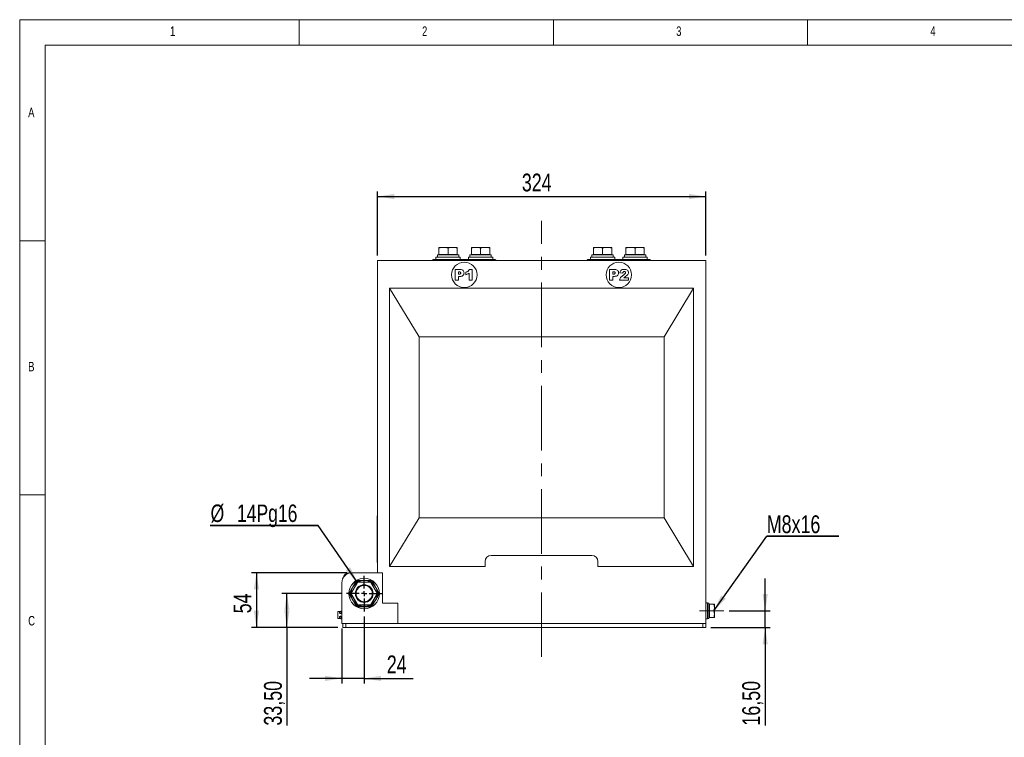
# Model space of a CAD drawing. Header units: millimetres. Extents: x 5 to 531, y 5 to 292.
# Tile 2 of 8: x 5 to 199, y 151 to 292. Entities that reach past the tile are written whole.
import ezdxf

# ---------------------------------------------------------------- set-up
doc = ezdxf.new("R2010")
doc.units = ezdxf.units.MM
doc.linetypes.add('CENTERX2', pattern=[20.32, 12.7, -2.54, 2.54, -2.54])
doc.layers.add('HLADINA0', color=7, linetype='Continuous')
doc.styles.add('SLDTEXTSTYLE0', font='TXT', dxfattribs={"width": 0.75})
doc.dimstyles.new('SLDDIMSTYLE0', dxfattribs={"dimtxt": 3.5, "dimasz": 3.302, "dimexe": 0, "dimexo": 0.0625, "dimgap": 0.875, "dimtad": 1, "dimlfac": 5, "dimrnd": 1e-09, "dimzin": 12, "dimdsep": 46, "dimtxsty": 'SLDTEXTSTYLE0', "dimsah": 1, "dimcen": 0.09, "dimadec": 0, "dimazin": 3, "dimtfac": 1, "dimtofl": 0, "dimtmove": 0, "dimatfit": 3, "dimfxl": 1, "dimfrac": 2, "dimtolj": 1, "dimtzin": 12, "dimarcsym": 0})
doc.dimstyles.new('SLDDIMSTYLE1', dxfattribs={"dimtxt": 3.5, "dimasz": 3.302, "dimexe": 0, "dimexo": 0.0625, "dimgap": 0.875, "dimtad": 1, "dimlfac": 5, "dimrnd": 1e-09, "dimzin": 12, "dimdsep": 46, "dimtxsty": 'SLDTEXTSTYLE0', "dimsah": 1, "dimcen": 0.09, "dimadec": 0, "dimazin": 3, "dimtfac": 1, "dimtmove": 0, "dimatfit": 0, "dimfxl": 1, "dimfrac": 2, "dimtolj": 1, "dimtzin": 12, "dimarcsym": 0})
doc.dimstyles.new('SLDDIMSTYLE2', dxfattribs={"dimtxt": 0.18, "dimasz": 3.302, "dimexe": 0, "dimexo": 0.0625, "dimgap": 0, "dimtad": 0, "dimtih": 1, "dimtoh": 1, "dimdec": 0, "dimrnd": 1e-09, "dimzin": 0, "dimdsep": 46, "dimtxsty": 'Standard', "dimsah": 1, "dimcen": 0.09, "dimadec": 0, "dimazin": 0, "dimtfac": 3.302, "dimtdec": 0, "dimtofl": 0, "dimtmove": 0, "dimatfit": 3, "dimfxl": 1, "dimfrac": 2, "dimtolj": 1, "dimtzin": 0, "dimarcsym": 0})

# ---------------------------------------------------------------- blocks, each defined once
blk = doc.blocks.new('_D')
at = {"layer": 'HLADINA0'}
for p, q in [((75.38, 245.59), (75.38, 258.21)), ((139.98, 245.59), (139.98, 258.21)), ((75.38, 257.21), (139.98, 257.21))]:
    blk.add_line(p, q, dxfattribs=at)
for points in [[(75.38, 257.21), (78.68, 256.7), (78.68, 257.72)], [(139.98, 257.21), (136.68, 257.72), (136.68, 256.7)]]:
    blk.add_solid(points, dxfattribs=at)
at = {"layer": 'HLADINA0', "insert": (103.8, 261.72), "char_height": 3.5, "attachment_point": 1, "style": 'SLDTEXTSTYLE0'}
blk.add_mtext('324', dxfattribs=at)
blk = doc.blocks.new('_D_1')
at = {"layer": 'HLADINA0'}
for p, q in [((151.68, 175.69), (151.68, 182.04)), ((144.56, 175.69), (152.68, 175.69)), ((151.68, 172.39), (151.68, 175.69)), ((140.98, 172.39), (152.68, 172.39)), ((151.68, 172.39), (151.68, 153.11))]:
    blk.add_line(p, q, dxfattribs=at)
for points in [[(151.68, 175.69), (152.19, 178.99), (151.17, 178.99)], [(151.68, 172.39), (151.17, 169.09), (152.19, 169.09)]]:
    blk.add_solid(points, dxfattribs=at)
at = {"layer": 'HLADINA0', "insert": (147.17, 153.11), "char_height": 3.5, "attachment_point": 1, "rotation": 90, "style": 'SLDTEXTSTYLE0'}
blk.add_mtext('16,50', dxfattribs=at)
blk = doc.blocks.new('_D_2')
at = {"layer": 'HLADINA0'}
for p, q in [((72.78, 174.59), (72.78, 161.39)), ((68.38, 172.19), (68.38, 161.39)), ((68.38, 162.39), (62.03, 162.39)), ((72.78, 162.39), (68.38, 162.39)), ((72.78, 162.39), (82.41, 162.39))]:
    blk.add_line(p, q, dxfattribs=at)
for points in [[(68.38, 162.39), (65.08, 162.9), (65.08, 161.88)], [(72.78, 162.39), (76.08, 161.88), (76.08, 162.9)]]:
    blk.add_solid(points, dxfattribs=at)
at = {"layer": 'HLADINA0', "insert": (77.23, 166.9), "char_height": 3.5, "attachment_point": 1, "style": 'SLDTEXTSTYLE0'}
blk.add_mtext('24', dxfattribs=at)
blk = doc.blocks.new('_D_3')
at = {"layer": 'HLADINA0'}
for p, q in [((68.28, 179.09), (56.58, 179.09)), ((57.58, 172.39), (57.58, 179.09)), ((67.58, 172.39), (56.58, 172.39)), ((57.58, 172.39), (57.58, 153.11))]:
    blk.add_line(p, q, dxfattribs=at)
for points in [[(57.58, 179.09), (57.07, 175.79), (58.09, 175.79)], [(57.58, 172.39), (58.09, 175.69), (57.07, 175.69)]]:
    blk.add_solid(points, dxfattribs=at)
at = {"layer": 'HLADINA0', "insert": (53.07, 153.11), "char_height": 3.5, "attachment_point": 1, "rotation": 90, "style": 'SLDTEXTSTYLE0'}
blk.add_mtext('33,50', dxfattribs=at)
blk = doc.blocks.new('_D_4')
at = {"layer": 'HLADINA0'}
for p, q in [((69.38, 183.19), (50.58, 183.19)), ((51.58, 183.19), (51.58, 172.39)), ((67.58, 172.39), (50.58, 172.39))]:
    blk.add_line(p, q, dxfattribs=at)
for points in [[(51.58, 183.19), (51.07, 179.89), (52.09, 179.89)], [(51.58, 172.39), (52.09, 175.69), (51.07, 175.69)]]:
    blk.add_solid(points, dxfattribs=at)
at = {"layer": 'HLADINA0', "insert": (47.07, 175.2), "char_height": 3.5, "attachment_point": 1, "rotation": 90, "style": 'SLDTEXTSTYLE0'}
blk.add_mtext('54', dxfattribs=at)
blk = doc.blocks.new('SW_NOTE_1')
at = {"layer": 'HLADINA0', "color": 0}
for p, q in [((0, 0), (14.21, 0)), ((14.21, 0), (0, 0)), ((0, 0), (14.21, 0)), ((14.21, 0), (0, 0)), ((0, 0), (14.21, 0)), ((14.21, 0), (0, 0))]:
    blk.add_line(p, q, dxfattribs=at)
at = {"layer": 'HLADINA0', "color": 0, "insert": (0.02, 4.1), "char_height": 3.5, "attachment_point": 1, "style": 'SLDTEXTSTYLE0'}
blk.add_mtext('M8x16', dxfattribs=at)
blk = doc.blocks.new('SW_NOTE_2')
at = {"layer": 'HLADINA0', "color": 0}
for p, q in [((-21.2, 0), (0, 0)), ((0, 0), (-21.2, 0)), ((-21.2, 0), (0, 0)), ((0, 0), (-21.2, 0)), ((-21.2, 0), (0, 0)), ((0, 0), (-21.2, 0))]:
    blk.add_line(p, q, dxfattribs=at)
at = {"layer": 'HLADINA0', "color": 0, "char_height": 3.44, "attachment_point": 1, "style": 'SLDTEXTSTYLE0'}
for s, insert in [('%%c', (-21.14, 4.13)), ('14Pg16', (-15.95, 4.13))]:
    blk.add_mtext(s, dxfattribs=dict(at, insert=insert))
blk = doc.blocks.new('SW_CENTERMARKSYMBOL_0')
at = {"layer": 'HLADINA0', "color": 0}
for p, q in [((0, 1), (0, 3.5)), ((-1, 0), (-3.5, 0)), ((0, 0), (-0.5, 0)), ((0, 0), (0, 0.5)), ((0, 0), (0, -0.5)), ((0, 0), (0.5, 0)), ((1, 0), (3.5, 0)), ((0, -1), (0, -3.5))]:
    blk.add_line(p, q, dxfattribs=at)

msp = doc.modelspace()

# ---------------------------------------------------------------- linework, layer by layer
at = {"color": 7, "linetype": 'Continuous', "lineweight": 0}
for p, q in [((415, 292), (5, 292)), ((5, 292), (5, 5)), ((60, 287), (60, 292)), ((110, 292), (110, 287)), ((160, 287), (160, 292)), ((410, 287), (10, 287)), ((10, 287), (10, 10)), ((10, 248.5), (5, 248.5)), ((5, 198.5), (10, 198.5))]:
    msp.add_line(p, q, dxfattribs=at)
at = {"color": 7, "linetype": 'Continuous', "lineweight": 15}
for p, q in [((87.4807, 247.2072), (88.3807, 247.2072)), ((87.4807, 245.8272), (87.4807, 247.0465)), ((90.1807, 247.2072), (88.3807, 247.2072)), ((89.2807, 245.8272), (89.2807, 247.0465)), ((91.0807, 247.2072), (90.1807, 247.2072)), ((91.0807, 245.8272), (91.0807, 247.0465)), ((93.8807, 247.2072), (94.7807, 247.2072)), ((93.8807, 245.8272), (93.8807, 247.0465)), ((96.5807, 247.2072), (94.7807, 247.2072)), ((95.6807, 245.8272), (95.6807, 247.0465)), ((97.4807, 247.2072), (96.5807, 247.2072)), ((97.4807, 245.8272), (97.4807, 247.0465)), ((117.8807, 247.2072), (118.7807, 247.2072)), ((117.8807, 245.8272), (117.8807, 247.0465)), ((120.5807, 247.2072), (118.7807, 247.2072)), ((119.6807, 245.8272), (119.6807, 247.0465)), ((121.4807, 247.2072), (120.5807, 247.2072)), ((121.4807, 245.8272), (121.4807, 247.0465)), ((124.2807, 247.2072), (125.1807, 247.2072)), ((124.2807, 245.8272), (124.2807, 247.0465)), ((126.9807, 247.2072), (125.1807, 247.2072)), ((126.0807, 245.8272), (126.0807, 247.0465)), ((127.8807, 247.2072), (126.9807, 247.2072)), ((127.8807, 245.8272), (127.8807, 247.0465)), ((75.3807, 244.5872), (75.3807, 183.1872)), ((139.9807, 244.5872), (75.3807, 244.5872)), ((86.8807, 244.6872), (86.2807, 244.6872)), ((86.2807, 244.5872), (86.2807, 244.6872)), ((86.3807, 244.7872), (86.8807, 244.7872)), ((86.8807, 245.2872), (86.8807, 244.7872)), ((91.6807, 245.2872), (86.8807, 245.2872)), ((86.8807, 244.7872), (98.0807, 244.7872)), ((86.8807, 244.7872), (86.8807, 244.6872)), ((98.0807, 244.6872), (86.8807, 244.6872)), ((86.8807, 244.6872), (86.8807, 244.5872)), ((87.1734, 245.2872), (87.1734, 245.7072)), ((91.3907, 245.7072), (87.1734, 245.7072)), ((87.4807, 245.8272), (87.4807, 245.7072)), ((88.3807, 245.8272), (87.4807, 245.8272)), ((89.2807, 245.8272), (88.3807, 245.8272)), ((90.1807, 245.8272), (89.2807, 245.8272)), ((91.0807, 245.8272), (90.1807, 245.8272)), ((91.0807, 245.7072), (91.0807, 245.8272)), ((91.3907, 245.2872), (91.3907, 245.7072)), ((91.6807, 244.7872), (91.6807, 245.2872)), ((93.2807, 245.2872), (93.2807, 244.7872)), ((98.0807, 245.2872), (93.2807, 245.2872)), ((93.5734, 245.2872), (93.5734, 245.7072)), ((97.7907, 245.7072), (93.5734, 245.7072)), ((93.8807, 245.8272), (93.8807, 245.7072)), ((94.7807, 245.8272), (93.8807, 245.8272)), ((95.6807, 245.8272), (94.7807, 245.8272)), ((96.5807, 245.8272), (95.6807, 245.8272)), ((97.4807, 245.8272), (96.5807, 245.8272)), ((97.4807, 245.7072), (97.4807, 245.8272)), ((97.7907, 245.2872), (97.7907, 245.7072)), ((98.0807, 244.7872), (98.0807, 245.2872)), ((98.0807, 244.7872), (98.0807, 244.6872)), ((98.0807, 244.7872), (98.5807, 244.7872)), ((98.6807, 244.6872), (98.0807, 244.6872)), ((98.0807, 244.5872), (98.0807, 244.6872)), ((98.6807, 244.6872), (98.6807, 244.5872)), ((117.2807, 244.6872), (116.6807, 244.6872)), ((116.6807, 244.5872), (116.6807, 244.6872)), ((116.7807, 244.7872), (117.2807, 244.7872)), ((117.2807, 245.2872), (117.2807, 244.7872)), ((122.0807, 245.2872), (117.2807, 245.2872)), ((117.2807, 244.7872), (128.4807, 244.7872)), ((117.2807, 244.7872), (117.2807, 244.6872)), ((128.4807, 244.6872), (117.2807, 244.6872)), ((117.2807, 244.6872), (117.2807, 244.5872)), ((117.5734, 245.2872), (117.5734, 245.7072)), ((121.7907, 245.7072), (117.5734, 245.7072)), ((117.8807, 245.8272), (117.8807, 245.7072)), ((118.7807, 245.8272), (117.8807, 245.8272)), ((119.6807, 245.8272), (118.7807, 245.8272)), ((120.5807, 245.8272), (119.6807, 245.8272)), ((121.4807, 245.8272), (120.5807, 245.8272)), ((121.4807, 245.7072), (121.4807, 245.8272)), ((121.7907, 245.2872), (121.7907, 245.7072)), ((122.0807, 244.7872), (122.0807, 245.2872)), ((123.6807, 245.2872), (123.6807, 244.7872)), ((128.4807, 245.2872), (123.6807, 245.2872)), ((123.9734, 245.2872), (123.9734, 245.7072)), ((128.1907, 245.7072), (123.9734, 245.7072)), ((124.2807, 245.8272), (124.2807, 245.7072)), ((125.1807, 245.8272), (124.2807, 245.8272)), ((126.0807, 245.8272), (125.1807, 245.8272)), ((126.9807, 245.8272), (126.0807, 245.8272)), ((127.8807, 245.8272), (126.9807, 245.8272)), ((127.8807, 245.7072), (127.8807, 245.8272)), ((128.1907, 245.2872), (128.1907, 245.7072)), ((128.4807, 244.7872), (128.4807, 245.2872)), ((128.4807, 244.7872), (128.9807, 244.7872)), ((128.4807, 244.7872), (128.4807, 244.6872)), ((129.0807, 244.6872), (128.4807, 244.6872)), ((128.4807, 244.5872), (128.4807, 244.6872)), ((129.0807, 244.6872), (129.0807, 244.5872)), ((139.9807, 173.1872), (139.9807, 244.5872)), ((90.6535, 242.8328), (91.7265, 242.8328)), ((90.6535, 240.7328), (90.6535, 242.8328)), ((91.4797, 242.3964), (91.308, 242.3964)), ((91.308, 242.3964), (91.308, 241.9328)), ((92.7807, 241.8237), (92.7807, 242.3146)), ((93.5171, 242.8601), (94.008, 242.8601)), ((94.008, 242.8601), (94.008, 240.7328)), ((121.0535, 240.7372), (121.0535, 242.8372)), ((121.0535, 242.8372), (122.1265, 242.8372)), ((121.708, 242.4009), (121.708, 241.9372)), ((121.8797, 242.4009), (121.708, 242.4009)), ((123.6716, 242.1554), (123.0989, 242.2001)), ((91.308, 240.7328), (90.6535, 240.7328)), ((91.308, 241.9328), (91.4559, 241.9328)), ((91.308, 241.4964), (91.308, 240.7328)), ((91.6596, 241.4964), (91.308, 241.4964)), ((93.408, 240.7328), (93.408, 242.1369)), ((94.008, 240.7328), (93.408, 240.7328)), ((121.708, 240.7372), (121.0535, 240.7372)), ((121.708, 241.9372), (121.8559, 241.9372)), ((121.708, 241.5009), (121.708, 240.7372)), ((122.0596, 241.5009), (121.708, 241.5009)), ((124.8171, 240.7372), (123.0444, 240.7372)), ((123.8881, 241.2281), (124.8171, 241.2281)), ((124.8171, 241.2281), (124.8171, 240.7372)), ((77.7807, 239.1872), (83.5807, 229.5872)), ((137.5807, 239.1872), (77.7807, 239.1872)), ((77.7807, 239.1872), (77.7807, 184.3872)), ((131.7807, 229.5872), (137.5807, 239.1872)), ((137.5807, 184.3872), (137.5807, 239.1872)), ((83.5807, 229.5872), (83.5807, 193.9872)), ((131.7807, 229.5872), (83.5807, 229.5872)), ((131.7807, 193.9872), (131.7807, 229.5872)), ((75.3607, 185.1872), (75.3607, 194.3872)), ((75.3607, 194.3872), (75.3807, 194.3872)), ((83.5807, 193.9872), (77.7807, 184.3872)), ((83.5807, 193.9872), (131.7807, 193.9872)), ((137.5807, 184.3872), (131.7807, 193.9872)), ((97.7807, 186.5872), (117.5807, 186.5872)), ((75.3607, 185.1872), (75.3807, 185.1872)), ((77.7807, 184.3872), (96.5807, 184.3872)), ((96.5807, 184.3872), (96.5807, 185.3872)), ((118.7807, 185.3872), (118.7807, 184.3872)), ((118.7807, 184.3872), (137.5807, 184.3872)), ((140.0027, 184.5872), (139.9807, 184.5872)), ((140.0027, 184.5872), (140.0027, 181.7872)), ((140.0227, 184.4372), (140.0027, 184.4372)), ((140.0227, 183.4372), (140.0227, 184.4372)), ((76.3807, 183.1872), (70.3807, 183.1872)), ((76.3807, 183.1872), (75.3807, 183.1872)), ((76.3807, 183.1872), (76.3807, 177.1872)), ((140.0227, 183.4372), (140.0027, 183.4372)), ((140.0227, 183.1872), (140.0027, 183.1872)), ((140.0227, 182.9372), (140.0027, 182.9372)), ((140.0227, 182.6872), (140.0027, 182.6872)), ((140.0227, 182.4372), (140.0027, 182.4372)), ((140.0227, 182.1872), (140.0027, 182.1872)), ((140.0227, 183.4372), (140.0227, 183.1872)), ((140.0227, 182.6872), (140.0227, 182.9372)), ((140.0227, 182.1872), (140.0227, 182.4372)), ((68.3807, 181.1872), (68.3807, 173.1872)), ((70.2149, 179.1831), (71.4148, 181.2613)), ((71.4494, 181.2413), (70.2496, 179.1631)), ((70.8877, 181.0045), (71.1807, 181.5121)), ((71.2539, 181.4389), (70.9743, 180.9545)), ((71.1807, 181.5121), (71.4807, 181.6853)), ((71.5075, 181.5853), (71.2539, 181.4389)), ((71.4294, 181.276), (71.5609, 181.3519)), ((71.4494, 181.2413), (71.4294, 181.276)), ((71.5809, 181.3172), (71.4494, 181.2413)), ((71.4807, 181.6853), (72.0669, 181.6853)), ((72.0669, 181.5853), (71.5075, 181.5853)), ((71.5809, 181.3572), (71.5809, 181.3172)), ((71.5809, 181.3572), (73.9806, 181.3572)), ((73.9806, 181.3172), (71.5809, 181.3172)), ((72.0669, 181.5853), (72.0669, 181.6853)), ((73.4946, 181.6853), (73.4946, 181.5853)), ((73.4946, 181.6853), (74.0807, 181.6853)), ((74.0539, 181.5853), (73.4946, 181.5853)), ((73.9806, 181.3172), (73.9806, 181.3572)), ((74.112, 181.2413), (73.9806, 181.3172)), ((74.0006, 181.3519), (74.132, 181.276)), ((74.3075, 181.4389), (74.0539, 181.5853)), ((74.0807, 181.6853), (74.3807, 181.5121)), ((75.3119, 179.1631), (74.112, 181.2413)), ((74.1467, 181.2613), (75.3466, 179.1831)), ((74.5872, 180.9545), (74.3075, 181.4389)), ((74.3807, 181.5121), (74.6738, 181.0045)), ((139.9807, 181.7872), (140.0027, 181.7872)), ((69.8807, 179.2604), (70.1738, 179.768)), ((69.8807, 178.914), (69.8807, 179.2604)), ((70.1738, 178.4064), (69.8807, 178.914)), ((70.2604, 179.718), (69.9807, 179.2336)), ((69.9807, 179.2336), (69.9807, 178.9408)), ((69.9807, 178.9408), (70.2604, 178.4564)), ((70.2496, 179.1631), (70.2096, 179.1631)), ((70.2096, 179.0113), (70.2096, 179.1631)), ((70.2096, 179.0113), (70.2496, 179.0113)), ((71.4148, 176.9131), (70.2149, 178.9913)), ((70.2496, 179.1631), (70.2496, 179.0113)), ((70.2496, 179.0113), (71.4494, 176.9331)), ((74.112, 176.9331), (75.3119, 179.0113)), ((75.3466, 178.9913), (74.1467, 176.9131)), ((75.5807, 179.2336), (75.3011, 179.718)), ((75.3011, 178.4564), (75.5807, 178.9408)), ((75.3119, 179.0113), (75.3119, 179.1631)), ((75.3519, 179.1631), (75.3119, 179.1631)), ((75.3119, 179.0113), (75.3519, 179.0113)), ((75.3466, 178.9913), (75.3119, 179.0113)), ((75.3519, 179.1631), (75.3519, 179.0113)), ((75.3877, 179.768), (75.6807, 179.2604)), ((75.6807, 178.914), (75.3877, 178.4064)), ((75.5807, 178.9408), (75.5807, 179.2336)), ((75.6807, 179.2604), (75.6807, 178.914)), ((71.1807, 176.6624), (70.8877, 177.17)), ((70.9743, 177.22), (71.2539, 176.7356)), ((71.4807, 176.4891), (71.1807, 176.6624)), ((71.2539, 176.7356), (71.5075, 176.5891)), ((71.5609, 176.8226), (71.4294, 176.8985)), ((71.4494, 176.9331), (71.5809, 176.8572)), ((72.0669, 176.4891), (71.4807, 176.4891)), ((71.5075, 176.5891), (72.0669, 176.5891)), ((71.5809, 176.8572), (73.9806, 176.8572)), ((71.5809, 176.8572), (71.5809, 176.8172)), ((73.9806, 176.8172), (71.5809, 176.8172)), ((72.0669, 176.4891), (72.0669, 176.5891)), ((73.4946, 176.4891), (73.4946, 176.5891)), ((73.4946, 176.5891), (74.0539, 176.5891)), ((74.0807, 176.4891), (73.4946, 176.4891)), ((73.9806, 176.8572), (74.112, 176.9331)), ((73.9806, 176.8172), (73.9806, 176.8572)), ((74.132, 176.8985), (74.0006, 176.8226)), ((74.0539, 176.5891), (74.3075, 176.7356)), ((74.3807, 176.6624), (74.0807, 176.4891)), ((74.112, 176.9331), (74.132, 176.8985)), ((74.3075, 176.7356), (74.5872, 177.22)), ((74.6738, 177.17), (74.3807, 176.6624)), ((76.3807, 177.1872), (79.3807, 177.1872)), ((79.3807, 177.1872), (79.3807, 173.1872)), ((140.3007, 177.2872), (139.9807, 177.2872)), ((140.3007, 177.2872), (140.3007, 174.0872)), ((140.3007, 177.1651), (140.6207, 177.1651)), ((140.6207, 177.1651), (140.6207, 174.2072)), ((140.7407, 176.9872), (140.6207, 176.9872)), ((140.7407, 176.3372), (140.7407, 176.9872)), ((140.7407, 176.9872), (141.5646, 176.9872)), ((140.7407, 175.6872), (140.7407, 176.3372)), ((141.5646, 176.9872), (141.6807, 176.3372)), ((141.6807, 176.3372), (141.6807, 176.9872)), ((141.6807, 175.0372), (141.6807, 176.3372)), ((67.5807, 174.2382), (67.5807, 175.5362)), ((67.6207, 175.5769), (67.6207, 174.1976)), ((67.6207, 175.5769), (67.8007, 175.5769)), ((68.3807, 175.5872), (67.8007, 175.5872)), ((67.8007, 175.5769), (67.8007, 175.5872)), ((68.1007, 175.1672), (68.1007, 175.1932)), ((68.1007, 174.5813), (68.1007, 174.611)), ((68.3007, 175.662), (68.3007, 175.6526)), ((68.3807, 175.6697), (68.3198, 175.6644)), ((68.3198, 175.6644), (68.3198, 175.5872)), ((140.6207, 174.3872), (140.7407, 174.3872)), ((140.7407, 175.6872), (141.5646, 175.6872)), ((140.7407, 175.0372), (140.7407, 175.6872)), ((140.7407, 174.3872), (140.7407, 175.0372)), ((140.7407, 174.3872), (141.5646, 174.3872)), ((141.5646, 175.6872), (141.6807, 175.0372)), ((141.6807, 174.3872), (141.6807, 175.0372)), ((67.6207, 174.1976), (67.8007, 174.1976)), ((67.8007, 174.1976), (67.8007, 174.1872)), ((67.8007, 174.1872), (68.3807, 174.1872)), ((68.3007, 174.1218), (68.3007, 174.1125)), ((68.3198, 174.1872), (68.3198, 174.1101)), ((68.3198, 174.1101), (68.3807, 174.1047)), ((68.5807, 173.1872), (68.3807, 173.1872)), ((68.5807, 172.3872), (68.5807, 173.1872)), ((68.5807, 173.1872), (69.1807, 173.1872)), ((69.1807, 173.1872), (69.1807, 172.3872)), ((69.1807, 173.1872), (139.3807, 173.1872)), ((139.3807, 172.3872), (139.3807, 173.1872)), ((139.3807, 173.1872), (139.9807, 173.1872)), ((139.9807, 174.0872), (140.3007, 174.0872)), ((139.9807, 173.1872), (139.9807, 172.3872)), ((140.3007, 174.2072), (140.6207, 174.2072)), ((69.1807, 172.3872), (68.5807, 172.3872)), ((69.1807, 172.3872), (139.3807, 172.3872)), ((139.9807, 172.3872), (139.3807, 172.3872))]:
    msp.add_line(p, q, dxfattribs=at)
at = {"color": 7, "linetype": 'Continuous', "lineweight": 15, "flags": 128}
for points in [[(70.8877, 181.0045), (70.8893, 181.0035), (70.8943, 181.0007), (70.9023, 180.9961), (70.913, 180.9899), (70.9262, 180.9823), (70.9411, 180.9736), (70.9574, 180.9642), (70.9743, 180.9545)], [(71.2539, 181.4389), (71.2412, 181.4516), (71.2289, 181.4639), (71.2173, 181.4755), (71.2069, 181.4859), (71.1979, 181.495), (71.1905, 181.5023), (71.1852, 181.5077), (71.1818, 181.511), (71.1807, 181.5121)], [(71.4494, 181.2413), (71.4427, 181.2452), (71.4362, 181.249), (71.4302, 181.2525), (71.4249, 181.2555), (71.4206, 181.258), (71.4174, 181.2598), (71.4155, 181.261), (71.4148, 181.2613)], [(71.5075, 181.5853), (71.5023, 181.6048), (71.4973, 181.6236), (71.4926, 181.6409), (71.4886, 181.656), (71.4853, 181.6684), (71.4828, 181.6777), (71.4813, 181.6834), (71.4807, 181.6853)], [(71.5809, 181.3172), (71.577, 181.324), (71.5732, 181.3305), (71.5698, 181.3365), (71.5667, 181.3417), (71.5642, 181.346), (71.5624, 181.3492), (71.5613, 181.3512), (71.5609, 181.3519)], [(74.0006, 181.3519), (74.0002, 181.3512), (73.9991, 181.3492), (73.9972, 181.346), (73.9947, 181.3417), (73.9917, 181.3365), (73.9883, 181.3305), (73.9845, 181.324), (73.9806, 181.3172)], [(74.0539, 181.5853), (74.0586, 181.6027), (74.0631, 181.6195), (74.0673, 181.6353), (74.0712, 181.6496), (74.0745, 181.6619), (74.0771, 181.6719), (74.0791, 181.6793), (74.0803, 181.6838), (74.0807, 181.6853)], [(74.112, 181.2413), (74.1159, 181.2481), (74.1197, 181.2546), (74.1232, 181.2606), (74.1262, 181.2658), (74.1287, 181.2701), (74.1305, 181.2733), (74.1317, 181.2753), (74.132, 181.276)], [(74.1467, 181.2613), (74.146, 181.261), (74.144, 181.2598), (74.1408, 181.258), (74.1365, 181.2555), (74.1313, 181.2525), (74.1253, 181.249), (74.1188, 181.2452), (74.112, 181.2413)], [(74.3075, 181.4389), (74.3202, 181.4516), (74.3326, 181.4639), (74.3441, 181.4755), (74.3546, 181.4859), (74.3636, 181.495), (74.3709, 181.5023), (74.3763, 181.5077), (74.3796, 181.511), (74.3807, 181.5121)], [(74.5872, 180.9545), (74.6041, 180.9642), (74.6203, 180.9736), (74.6353, 180.9823), (74.6484, 180.9899), (74.6592, 180.9961), (74.6672, 181.0007), (74.6721, 181.0035), (74.6738, 181.0045)], [(69.8807, 179.2604), (69.8827, 179.2599), (69.8884, 179.2584), (69.8976, 179.2559), (69.91, 179.2526), (69.9252, 179.2485), (69.9425, 179.2439), (69.9612, 179.2389), (69.9807, 179.2336)], [(69.8807, 178.914), (69.8827, 178.9145), (69.8884, 178.9161), (69.8976, 178.9185), (69.91, 178.9219), (69.9252, 178.9259), (69.9425, 178.9306), (69.9612, 178.9356), (69.9807, 178.9408)], [(70.1738, 179.768), (70.1755, 179.7671), (70.1804, 179.7642), (70.1884, 179.7596), (70.1992, 179.7534), (70.2123, 179.7458), (70.2273, 179.7372), (70.2435, 179.7278), (70.2604, 179.718)], [(70.1738, 178.4064), (70.1755, 178.4074), (70.1804, 178.4102), (70.1884, 178.4148), (70.1992, 178.4211), (70.2123, 178.4286), (70.2273, 178.4373), (70.2435, 178.4467), (70.2604, 178.4564)], [(70.2149, 179.1831), (70.2156, 179.1827), (70.2176, 179.1816), (70.2208, 179.1797), (70.2251, 179.1773), (70.2303, 179.1742), (70.2363, 179.1708), (70.2428, 179.167), (70.2496, 179.1631)], [(70.2496, 179.0113), (70.2428, 179.0074), (70.2363, 179.0037), (70.2303, 179.0002), (70.2251, 178.9972), (70.2208, 178.9947), (70.2176, 178.9929), (70.2156, 178.9917), (70.2149, 178.9913)], [(75.3877, 179.768), (75.386, 179.7671), (75.3811, 179.7642), (75.3731, 179.7596), (75.3623, 179.7534), (75.3492, 179.7458), (75.3342, 179.7372), (75.318, 179.7278), (75.3011, 179.718)], [(75.3877, 178.4064), (75.386, 178.4074), (75.3811, 178.4102), (75.3731, 178.4148), (75.3623, 178.4211), (75.3492, 178.4286), (75.3342, 178.4373), (75.318, 178.4467), (75.3011, 178.4564)], [(75.3119, 179.1631), (75.3187, 179.167), (75.3252, 179.1708), (75.3312, 179.1742), (75.3364, 179.1773), (75.3407, 179.1797), (75.3439, 179.1816), (75.3459, 179.1827), (75.3466, 179.1831)], [(75.6807, 179.2604), (75.6788, 179.2599), (75.6731, 179.2584), (75.6639, 179.2559), (75.6514, 179.2526), (75.6363, 179.2485), (75.619, 179.2439), (75.6002, 179.2389), (75.5807, 179.2336)], [(75.6807, 178.914), (75.6788, 178.9145), (75.6731, 178.9161), (75.6639, 178.9185), (75.6514, 178.9219), (75.6363, 178.9259), (75.619, 178.9306), (75.6002, 178.9356), (75.5807, 178.9408)], [(70.9743, 177.22), (70.9574, 177.2102), (70.9411, 177.2008), (70.9262, 177.1922), (70.913, 177.1846), (70.9023, 177.1784), (70.8943, 177.1738), (70.8893, 177.1709), (70.8877, 177.17)], [(71.2539, 176.7356), (71.2397, 176.7213), (71.2259, 176.7075), (71.2133, 176.6949), (71.2022, 176.6838), (71.1931, 176.6747), (71.1863, 176.6679), (71.1821, 176.6638), (71.1807, 176.6624)], [(71.4148, 176.9131), (71.4155, 176.9135), (71.4174, 176.9146), (71.4206, 176.9165), (71.4249, 176.919), (71.4302, 176.922), (71.4362, 176.9255), (71.4427, 176.9292), (71.4494, 176.9331)], [(71.4494, 176.9331), (71.4455, 176.9263), (71.4418, 176.9199), (71.4383, 176.9139), (71.4353, 176.9086), (71.4328, 176.9043), (71.431, 176.9011), (71.4298, 176.8991), (71.4294, 176.8985)], [(71.5075, 176.5891), (71.5023, 176.5696), (71.4973, 176.5509), (71.4926, 176.5336), (71.4886, 176.5184), (71.4853, 176.506), (71.4828, 176.4968), (71.4813, 176.4911), (71.4807, 176.4891)], [(71.5609, 176.8226), (71.5613, 176.8232), (71.5624, 176.8252), (71.5642, 176.8284), (71.5667, 176.8327), (71.5698, 176.838), (71.5732, 176.844), (71.577, 176.8505), (71.5809, 176.8572)], [(73.9806, 176.8572), (73.9845, 176.8505), (73.9883, 176.844), (73.9917, 176.838), (73.9947, 176.8327), (73.9972, 176.8284), (73.9991, 176.8252), (74.0002, 176.8232), (74.0006, 176.8226)], [(74.0807, 176.4891), (74.0802, 176.4911), (74.0787, 176.4968), (74.0762, 176.506), (74.0729, 176.5184), (74.0688, 176.5336), (74.0642, 176.5509), (74.0592, 176.5696), (74.0539, 176.5891)], [(74.112, 176.9331), (74.1188, 176.9292), (74.1253, 176.9255), (74.1313, 176.922), (74.1365, 176.919), (74.1408, 176.9165), (74.144, 176.9146), (74.146, 176.9135), (74.1467, 176.9131)], [(74.3807, 176.6624), (74.3793, 176.6638), (74.3752, 176.6679), (74.3684, 176.6747), (74.3593, 176.6838), (74.3482, 176.6949), (74.3355, 176.7075), (74.3218, 176.7213), (74.3075, 176.7356)], [(74.6738, 177.17), (74.6721, 177.1709), (74.6672, 177.1738), (74.6592, 177.1784), (74.6484, 177.1846), (74.6353, 177.1922), (74.6203, 177.2008), (74.6041, 177.2102), (74.5872, 177.22)], [(68.184, 175.1635), (68.2254, 175.1763), (68.2962, 175.222), (68.3438, 175.284), (68.3565, 175.3169), (68.3607, 175.3487), (68.3564, 175.3781), (68.3438, 175.4037), (68.2963, 175.442), (68.2253, 175.4635), (68.1841, 175.4686), (68.1407, 175.4703), (68.0974, 175.4686), (68.056, 175.4635), (67.9852, 175.4421), (67.9377, 175.4037), (67.925, 175.378), (67.9207, 175.3486), (67.925, 175.3168), (67.9377, 175.2839), (67.9852, 175.222), (68.0561, 175.1763), (68.0976, 175.1635), (68.1407, 175.1591), (68.1407, 175.1591)]]:
    msp.add_lwpolyline(points, dxfattribs=at)
at = {"color": 7, "linetype": 'Continuous', "lineweight": 15}
for centre, radius in [((92.4807, 241.7872), 2.5), ((122.8807, 241.7872), 2.5), ((72.7807, 179.0872), 3), ((72.7807, 179.0872), 2.5981), ((72.7807, 179.0872), 1.74), ((72.7807, 179.0872), 1.7), ((72.7807, 179.0872), 1.6)]:
    msp.add_circle(centre, radius, dxfattribs=at)
for centre, radius, start, end in [((86.3807, 244.6872), 0.1, 90, 180), ((98.5807, 244.6872), 0.1, 0, 90), ((116.7807, 244.6872), 0.1, 90, 180), ((128.9807, 244.6872), 0.1, 0, 90), ((97.7807, 185.3872), 1.2, 90, 180), ((117.5807, 185.3872), 1.2, 0, 90), ((70.3807, 181.1872), 2, 90, 180), ((69.8807, 181.8872), 1.3, 90, 170.95346), ((72.7807, 179.0872), 2.5712, 121.929865, 178.070135), ((71.4817, 181.3372), 0.2, 27.79414, 212.20586), ((71.4494, 181.2413), 0.04, 120, 150), ((71.5809, 181.3172), 0.04, 90, 120), ((72.7807, 179.0872), 2.5712, 61.929865, 118.070135), ((74.0798, 181.3372), 0.2, 327.79414, 152.20586), ((73.9806, 181.3172), 0.04, 60, 90), ((74.112, 181.2413), 0.04, 30, 60), ((72.7807, 179.0872), 2.5712, 1.929865, 58.070135), ((70.1827, 179.0872), 0.2, 87.79414, 272.20586), ((70.2496, 179.1631), 0.04, 150, 180), ((70.2496, 179.0113), 0.04, 180, 210), ((72.7807, 179.0872), 2.5712, 181.929865, 238.070135), ((72.7807, 179.0872), 2.5712, 301.929865, 358.070135), ((75.3119, 179.1631), 0.04, 0, 30), ((75.3119, 179.0113), 0.04, 330, 0), ((75.3788, 179.0872), 0.2, 267.79414, 92.20586), ((71.4817, 176.8372), 0.2, 147.79414, 332.20586), ((71.4494, 176.9331), 0.04, 210, 240), ((71.5809, 176.8572), 0.04, 240, 270), ((72.7807, 179.0872), 2.5712, 241.929865, 298.070135), ((74.0798, 176.8372), 0.2, 207.79414, 32.20586), ((73.9806, 176.8572), 0.04, 270, 300), ((74.112, 176.9331), 0.04, 300, 330), ((68.3407, 175.4253), 0.24, 95, 99.594068), ((68.3407, 174.3491), 0.24, 260.405932, 265)]:
    msp.add_arc(centre, radius, start, end, dxfattribs=at)
msp.add_ellipse((68.1407, 174.8872), major_axis=(0, 0.3111), ratio=0.70710678, start_param=5.90016866, end_param=6.66613103, dxfattribs=at)
for points, knots in [([(87.4807, 247.0465), (87.6269, 247.0914), (87.9219, 247.1821), (88.2269, 247.1988), (88.3807, 247.2072)], [0, 0, 0, 0, 0.495458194, 1, 1, 1, 1]), ([(87.4807, 247.2072), (87.4807, 247.2056), (87.4807, 247.1984), (87.4807, 247.113), (87.4807, 247.0465)], [0, 0, 0, 0, 0.22036397, 1, 1, 1, 1]), ([(88.3807, 247.2072), (88.4021, 247.207), (88.5636, 247.2056), (88.8682, 247.1705), (89.1424, 247.088), (89.2807, 247.0465)], [0, 0, 0, 0, 0.07009087, 0.5307848, 1, 1, 1, 1]), ([(89.2807, 247.0465), (89.4269, 247.0914), (89.7219, 247.1821), (90.0269, 247.1988), (90.1807, 247.2072)], [0, 0, 0, 0, 0.495458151, 1, 1, 1, 1]), ([(90.1807, 247.2072), (90.2021, 247.207), (90.3636, 247.2056), (90.6682, 247.1705), (90.9424, 247.088), (91.0807, 247.0465)], [0, 0, 0, 0, 0.07008968, 0.53078359, 1, 1, 1, 1]), ([(91.0807, 247.0465), (91.0807, 247.113), (91.0807, 247.1984), (91.0807, 247.2056), (91.0807, 247.2072)], [0, 0, 0, 0, 0.779636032, 1, 1, 1, 1]), ([(93.8807, 247.0465), (94.0269, 247.0914), (94.3219, 247.1821), (94.6269, 247.1988), (94.7807, 247.2072)], [0, 0, 0, 0, 0.495458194, 1, 1, 1, 1]), ([(93.8807, 247.2072), (93.8807, 247.2056), (93.8807, 247.1984), (93.8807, 247.113), (93.8807, 247.0465)], [0, 0, 0, 0, 0.220363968, 1, 1, 1, 1]), ([(94.7807, 247.2072), (94.8021, 247.207), (94.9636, 247.2056), (95.2682, 247.1705), (95.5424, 247.088), (95.6807, 247.0465)], [0, 0, 0, 0, 0.07008969, 0.53078391, 1, 1, 1, 1]), ([(95.6807, 247.0465), (95.8269, 247.0914), (96.1219, 247.1821), (96.4269, 247.1988), (96.5807, 247.2072)], [0, 0, 0, 0, 0.49545785, 1, 1, 1, 1]), ([(96.5807, 247.2072), (96.6021, 247.207), (96.7636, 247.2056), (97.0682, 247.1705), (97.3424, 247.088), (97.4807, 247.0465)], [0, 0, 0, 0, 0.07009029, 0.5307842, 1, 1, 1, 1]), ([(97.4807, 247.0465), (97.4807, 247.113), (97.4807, 247.1984), (97.4807, 247.2056), (97.4807, 247.2072)], [0, 0, 0, 0, 0.779636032, 1, 1, 1, 1]), ([(117.8807, 247.0465), (118.0269, 247.0914), (118.3219, 247.1821), (118.6269, 247.1988), (118.7807, 247.2072)], [0, 0, 0, 0, 0.495458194, 1, 1, 1, 1]), ([(117.8807, 247.2072), (117.8807, 247.2056), (117.8807, 247.1984), (117.8807, 247.113), (117.8807, 247.0465)], [0, 0, 0, 0, 0.220363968, 1, 1, 1, 1]), ([(118.7807, 247.2072), (118.8021, 247.207), (118.9636, 247.2056), (119.2682, 247.1705), (119.5424, 247.088), (119.6807, 247.0465)], [0, 0, 0, 0, 0.07008969, 0.53078452, 1, 1, 1, 1]), ([(119.6807, 247.0465), (119.8269, 247.0914), (120.1219, 247.1821), (120.4269, 247.1988), (120.5807, 247.2072)], [0, 0, 0, 0, 0.49545845, 1, 1, 1, 1]), ([(120.5807, 247.2072), (120.6021, 247.207), (120.7636, 247.2056), (121.0682, 247.1705), (121.3424, 247.088), (121.4807, 247.0465)], [0, 0, 0, 0, 0.07009091, 0.5307848, 1, 1, 1, 1]), ([(121.4807, 247.0465), (121.4807, 247.113), (121.4807, 247.1984), (121.4807, 247.2056), (121.4807, 247.2072)], [0, 0, 0, 0, 0.77963603, 1, 1, 1, 1]), ([(124.2807, 247.0465), (124.4269, 247.0914), (124.7219, 247.1821), (125.0269, 247.1988), (125.1807, 247.2072)], [0, 0, 0, 0, 0.495458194, 1, 1, 1, 1]), ([(124.2807, 247.2072), (124.2807, 247.2056), (124.2807, 247.1984), (124.2807, 247.113), (124.2807, 247.0465)], [0, 0, 0, 0, 0.22036397, 1, 1, 1, 1]), ([(125.1807, 247.2072), (125.2021, 247.207), (125.3636, 247.2056), (125.6682, 247.1705), (125.9424, 247.088), (126.0807, 247.0465)], [0, 0, 0, 0, 0.07008964, 0.5307848, 1, 1, 1, 1]), ([(126.0807, 247.0465), (126.2269, 247.0914), (126.5219, 247.1821), (126.8269, 247.1988), (126.9807, 247.2072)], [0, 0, 0, 0, 0.495458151, 1, 1, 1, 1]), ([(126.9807, 247.2072), (127.0021, 247.207), (127.1636, 247.2056), (127.4682, 247.1705), (127.7424, 247.088), (127.8807, 247.0465)], [0, 0, 0, 0, 0.07008968, 0.53078359, 1, 1, 1, 1]), ([(127.8807, 247.0465), (127.8807, 247.113), (127.8807, 247.1984), (127.8807, 247.2056), (127.8807, 247.2072)], [0, 0, 0, 0, 0.77963603, 1, 1, 1, 1]), ([(91.4559, 241.9328), (91.4973, 241.934), (91.5797, 241.9365), (91.692, 241.9765), (91.7616, 242.0644), (91.7683, 242.1298), (91.7716, 242.1625)], [0, 0, 0, 0, 0.28122797, 0.56032947, 0.78001964, 1, 1, 1, 1]), ([(91.7716, 242.1625), (91.7696, 242.1891), (91.7655, 242.2425), (91.7282, 242.3152), (91.637, 242.3922), (91.5446, 242.3947), (91.4797, 242.3964)], [0, 0, 0, 0, 0.18737909, 0.37465905, 0.560944, 1, 1, 1, 1]), ([(92.4262, 242.1804), (92.4171, 242.07), (92.3989, 241.85), (92.1869, 241.603), (91.9173, 241.5078), (91.7456, 241.5002), (91.6596, 241.4964)], [0, 0, 0, 0, 0.28007724, 0.5582506, 0.778739, 1, 1, 1, 1]), ([(91.7265, 242.8328), (91.829, 242.8278), (92.0331, 242.8178), (92.2886, 242.6618), (92.412, 242.4211), (92.4215, 242.2607), (92.4262, 242.1804)], [0, 0, 0, 0, 0.28092084, 0.5592686, 0.77915513, 1, 1, 1, 1]), ([(92.7807, 242.3146), (92.8641, 242.3428), (93.0307, 242.3991), (93.3126, 242.5517), (93.4396, 242.7433), (93.5171, 242.8601)], [0, 0, 0, 0, 0.28103105, 0.56161863, 1, 1, 1, 1]), ([(121.8559, 241.9372), (121.8973, 241.9385), (121.9797, 241.941), (122.092, 241.981), (122.1616, 242.0689), (122.1683, 242.1342), (122.1716, 242.1669)], [0, 0, 0, 0, 0.28122962, 0.56033224, 0.78001836, 1, 1, 1, 1]), ([(122.1716, 242.1669), (122.1696, 242.1936), (122.1655, 242.2469), (122.1281, 242.3196), (122.037, 242.3966), (121.9446, 242.3991), (121.8797, 242.4009)], [0, 0, 0, 0, 0.18737824, 0.37465945, 0.56094138, 1, 1, 1, 1]), ([(122.8262, 242.1848), (122.8171, 242.0744), (122.7989, 241.8545), (122.5869, 241.6074), (122.3173, 241.5122), (122.1456, 241.5046), (122.0596, 241.5009)], [0, 0, 0, 0, 0.28007706, 0.5582505, 0.77873895, 1, 1, 1, 1]), ([(122.1265, 242.8372), (122.229, 242.8322), (122.4331, 242.8223), (122.6886, 242.6662), (122.812, 242.4255), (122.8215, 242.2652), (122.8262, 242.1848)], [0, 0, 0, 0, 0.28092021, 0.55926919, 0.77915552, 1, 1, 1, 1]), ([(123.0989, 242.2001), (123.119, 242.3129), (123.159, 242.5374), (123.395, 242.7758), (123.6781, 242.857), (123.8555, 242.862), (123.9444, 242.8645)], [0, 0, 0, 0, 0.28060621, 0.55838617, 0.77875482, 1, 1, 1, 1]), ([(123.9593, 242.4554), (123.9157, 242.4514), (123.8288, 242.4435), (123.7046, 242.3351), (123.6842, 242.2236), (123.6716, 242.1554)], [0, 0, 0, 0, 0.28054785, 0.55944997, 1, 1, 1, 1]), ([(123.8033, 241.7651), (123.8995, 241.8353), (124.0333, 241.933), (124.1859, 242.0903), (124.2067, 242.1833), (124.2171, 242.2296)], [0, 0, 0, 0, 0.56161155, 0.78177749, 1, 1, 1, 1]), ([(123.9444, 242.8645), (124.0544, 242.862), (124.2736, 242.8569), (124.5678, 242.7445), (124.7576, 242.5178), (124.7791, 242.345), (124.7898, 242.2585)], [0, 0, 0, 0, 0.28151821, 0.56067097, 0.78035593, 1, 1, 1, 1]), ([(124.2171, 242.2296), (124.2118, 242.2653), (124.2013, 242.3369), (124.1267, 242.4095), (124.0437, 242.4502), (123.9874, 242.4537), (123.9593, 242.4554)], [0, 0, 0, 0, 0.27891354, 0.55859387, 0.7791414, 1, 1, 1, 1]), ([(124.7898, 242.2585), (124.7785, 242.1702), (124.7557, 241.9933), (124.562, 241.7324), (124.3782, 241.5996), (124.2657, 241.5183)], [0, 0, 0, 0, 0.27913331, 0.55896495, 1, 1, 1, 1]), ([(93.408, 242.1369), (93.2991, 242.0617), (93.1046, 241.9273), (92.8797, 241.8554), (92.7807, 241.8237)], [0, 0, 0, 0, 0.559649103, 1, 1, 1, 1]), ([(123.0444, 240.7372), (123.0705, 240.8584), (123.1229, 241.1008), (123.3935, 241.4606), (123.6478, 241.6495), (123.8033, 241.7651)], [0, 0, 0, 0, 0.27955747, 0.55924895, 1, 1, 1, 1]), ([(124.2657, 241.5183), (124.2208, 241.4881), (124.147, 241.4384), (124.0454, 241.3672), (123.9647, 241.2999), (123.9136, 241.2521), (123.8881, 241.2281)], [0, 0, 0, 0, 0.34002042, 0.56002817, 0.78000427, 1, 1, 1, 1]), ([(70.1738, 179.768), (70.2072, 179.8259), (70.3267, 180.0329), (70.4448, 180.2374), (70.53, 180.385), (70.5307, 180.3863)], [0, 0, 0, 0, 0.27763034, 0.99380378, 1, 1, 1, 1]), ([(70.5307, 180.3863), (70.5315, 180.3875), (70.6166, 180.5351), (70.7348, 180.7396), (70.8543, 180.9467), (70.8877, 181.0045)], [0, 0, 0, 0, 0.00619419, 0.722370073, 1, 1, 1, 1]), ([(72.0669, 181.6853), (72.1336, 181.6853), (72.3727, 181.6853), (72.6089, 181.6853), (72.7793, 181.6853), (72.7807, 181.6853)], [0, 0, 0, 0, 0.27762998, 0.99380505, 1, 1, 1, 1]), ([(72.7807, 181.6853), (72.7822, 181.6853), (72.9526, 181.6853), (73.1888, 181.6853), (73.4278, 181.6853), (73.4946, 181.6853)], [0, 0, 0, 0, 0.00619495, 0.72237413, 1, 1, 1, 1]), ([(74.6738, 181.0045), (74.7072, 180.9467), (74.8267, 180.7396), (74.9449, 180.5351), (75.03, 180.3875), (75.0307, 180.3863)], [0, 0, 0, 0, 0.27762787, 0.99380581, 1, 1, 1, 1]), ([(75.0307, 180.3863), (75.0315, 180.385), (75.1166, 180.2374), (75.2348, 180.0329), (75.3543, 179.8259), (75.3877, 179.768)], [0, 0, 0, 0, 0.00619421, 0.72237115, 1, 1, 1, 1]), ([(70.5307, 177.7882), (70.53, 177.7895), (70.4448, 177.937), (70.3267, 178.1416), (70.2072, 178.3486), (70.1738, 178.4064)], [0, 0, 0, 0, 0.0061962, 0.72237063, 1, 1, 1, 1]), ([(75.3877, 178.4064), (75.3543, 178.3486), (75.2348, 178.1416), (75.1166, 177.937), (75.0315, 177.7895), (75.0307, 177.7882)], [0, 0, 0, 0, 0.27762787, 0.99380581, 1, 1, 1, 1]), ([(70.8877, 177.17), (70.871, 177.1988), (70.8376, 177.2567), (70.7614, 177.3886), (70.6597, 177.5648), (70.5745, 177.7124), (70.5315, 177.7869), (70.5307, 177.7882)], [0, 0, 0, 0, 0.13860402, 0.27765775, 0.63527172, 0.99381094, 1, 1, 1, 1]), ([(72.7807, 176.4891), (72.7793, 176.4891), (72.6089, 176.4891), (72.3727, 176.4891), (72.1336, 176.4891), (72.0669, 176.4891)], [0, 0, 0, 0, 0.00619495, 0.72237002, 1, 1, 1, 1]), ([(73.4946, 176.4891), (73.4278, 176.4891), (73.1888, 176.4891), (72.9526, 176.4891), (72.7822, 176.4891), (72.7807, 176.4891)], [0, 0, 0, 0, 0.27762587, 0.99380505, 1, 1, 1, 1]), ([(75.0307, 177.7882), (75.03, 177.7869), (74.9871, 177.7125), (74.9018, 177.5649), (74.8002, 177.3888), (74.7239, 177.2568), (74.6905, 177.1989), (74.6738, 177.17)], [0, 0, 0, 0, 0.00618907, 0.36405008, 0.72234429, 0.86099231, 1, 1, 1, 1]), ([(141.6807, 176.9872), (141.6666, 176.9872), (141.6483, 176.9872), (141.5799, 176.9872), (141.5646, 176.9872)], [0, 0, 0, 0, 0.77628679, 1, 1, 1, 1]), ([(141.6807, 176.3372), (141.6806, 176.3218), (141.679, 176.1023), (141.6197, 175.8872), (141.5646, 175.6872)], [0, 0, 0, 0, 0.0702152, 1, 1, 1, 1]), ([(67.5807, 175.5362), (67.5812, 175.5408), (67.5821, 175.5501), (67.5892, 175.5624), (67.5995, 175.5716), (67.6107, 175.5762), (67.618, 175.5767), (67.6207, 175.5769)], [0, 0, 0, 0, 0.21911123, 0.43825488, 0.65553232, 0.86951056, 1, 1, 1, 1]), ([(68.1407, 175.1591), (68.1245, 175.1601), (68.0918, 175.1622), (68.0295, 175.1831), (67.9615, 175.2299), (67.9077, 175.305), (67.8882, 175.384), (67.9076, 175.4516), (67.9614, 175.4992), (68.0294, 175.522), (68.0917, 175.5308), (68.1407, 175.533), (68.1896, 175.5308), (68.2521, 175.522), (68.3201, 175.4992), (68.3739, 175.4516), (68.3932, 175.3841), (68.3738, 175.3051), (68.32, 175.2299), (68.252, 175.1831), (68.1896, 175.1622), (68.157, 175.1601), (68.1407, 175.1591)], [0, 0, 0, 0, 0.03018829, 0.06072429, 0.12238588, 0.18558402, 0.24985695, 0.31429055, 0.37761244, 0.43923489, 0.46966833, 0.49997427, 0.53028633, 0.5606794, 0.62244379, 0.68574469, 0.750027, 0.81434059, 0.87763639, 0.9393083, 0.96975698, 1, 1, 1, 1]), ([(68.1407, 174.2422), (68.1245, 174.2426), (68.0918, 174.2435), (68.0295, 174.2526), (67.9615, 174.2752), (67.9077, 174.3227), (67.8882, 174.3902), (67.9076, 174.4693), (67.9614, 174.5444), (68.0294, 174.5916), (68.0917, 174.6118), (68.1407, 174.6171), (68.1896, 174.6118), (68.2521, 174.5916), (68.3201, 174.5444), (68.3739, 174.4693), (68.3932, 174.3903), (68.3738, 174.3228), (68.32, 174.2752), (68.252, 174.2526), (68.1896, 174.2435), (68.157, 174.2426), (68.1407, 174.2422)], [0, 0, 0, 0, 0.0301882, 0.06072399, 0.12238618, 0.18558409, 0.24985699, 0.3142909, 0.37761375, 0.43923492, 0.46966849, 0.49997447, 0.53028646, 0.56067968, 0.62244416, 0.68574513, 0.75002711, 0.81434072, 0.87763614, 0.93930814, 0.96975709, 1, 1, 1, 1]), ([(68.0965, 174.6106), (68.0828, 174.6069), (68.0412, 174.5957), (67.9813, 174.5549), (67.9406, 174.5016), (67.9236, 174.4574), (67.9193, 174.4252), (67.9237, 174.3957), (67.9406, 174.3614), (67.9813, 174.3295), (68.0417, 174.3121), (68.0971, 174.3052), (68.1262, 174.3045), (68.1407, 174.3042)], [0, 0, 0, 0, 0.06551023, 0.19883818, 0.33234402, 0.39927904, 0.46617254, 0.5326667, 0.5996646, 0.73291607, 0.86633097, 0.93337842, 1, 1, 1, 1]), ([(68.1407, 174.3042), (68.1553, 174.3045), (68.1844, 174.3052), (68.2398, 174.3121), (68.3002, 174.3295), (68.3409, 174.3615), (68.3578, 174.3957), (68.3622, 174.4253), (68.3578, 174.4574), (68.3409, 174.5016), (68.3002, 174.5549), (68.2403, 174.5957), (68.1986, 174.607), (68.1849, 174.6107)], [0, 0, 0, 0, 0.066731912, 0.133586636, 0.267014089, 0.400453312, 0.467408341, 0.534016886, 0.60095123, 0.667514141, 0.800963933, 0.93458816, 1, 1, 1, 1]), ([(68.1773, 175.5872), (68.1924, 175.6014), (68.2274, 175.6342), (68.2742, 175.6459), (68.3007, 175.6526)], [0, 0, 0, 0, 0.43157363, 1, 1, 1, 1]), ([(141.6807, 175.0372), (141.6806, 175.0218), (141.6796, 174.9051), (141.6542, 174.6852), (141.5947, 174.4871), (141.5646, 174.3872)], [0, 0, 0, 0, 0.070077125, 0.530777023, 1, 1, 1, 1]), ([(141.5646, 174.3872), (141.5796, 174.3872), (141.6204, 174.3872), (141.669, 174.3872), (141.6768, 174.3872), (141.6807, 174.3872)], [0, 0, 0, 0, 0.22341265, 0.60920135, 1, 1, 1, 1]), ([(67.6207, 174.1976), (67.6163, 174.198), (67.6074, 174.1989), (67.5955, 174.2057), (67.5865, 174.2158), (67.5815, 174.2273), (67.581, 174.235), (67.5807, 174.2382)], [0, 0, 0, 0, 0.21059221, 0.42113808, 0.63299542, 0.84790292, 1, 1, 1, 1]), ([(68.3007, 174.1218), (68.2969, 174.1226), (68.2669, 174.1281), (68.2246, 174.1475), (68.1862, 174.1716), (68.1758, 174.1857), (68.1747, 174.1872)], [0, 0, 0, 0, 0.081639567, 0.634607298, 0.96189544, 1, 1, 1, 1])]:
    msp.add_open_spline(points, degree=3, knots=knots, dxfattribs=at)
at = {"layer": 'HLADINA0', "linetype": 'CENTERX2', "lineweight": 0}
for p, q in [((107.6807, 166.6077), (107.6807, 252.4426)), ((138.7407, 175.6872), (143.5646, 175.6872))]:
    msp.add_line(p, q, dxfattribs=at)

# ---------------------------------------------------------------- block references
at = {"layer": 'HLADINA0'}
for name, p in [('SW_NOTE_2', (63.6979, 192.4799)), ('SW_NOTE_1', (151.9729, 190.3791)), ('SW_CENTERMARKSYMBOL_0', (72.7807, 179.0872))]:
    msp.add_blockref(name, p, dxfattribs=at)

# ---------------------------------------------------------------- texts
at = {"color": 7, "linetype": 'Continuous', "lineweight": 0, "char_height": 1.8521, "attachment_point": 1, "style": 'SLDTEXTSTYLE0'}
for s, insert in [('1', (34.5833, 290.668)), ('2', (84.1667, 290.668)), ('3', (134.1667, 290.668)), ('4', (184.1667, 290.668)), ('A', (6.6667, 274.668)), ('B', (6.6667, 224.668)), ('C', (6.6667, 174.668))]:
    msp.add_mtext(s, dxfattribs=dict(at, insert=insert))

# ---------------------------------------------------------------- dimensions: what is measured, and where the dimension line sits
at = {"layer": 'HLADINA0'}
for base, p1, p2, dimstyle, picture, middle in [((139.9807, 257.2072), (75.3807, 244.5872), (139.9807, 244.5872), 'SLDDIMSTYLE0', '_D', (107.6807, 257.2072)), ((68.3807, 162.3872), (72.7807, 175.5872), (68.3807, 173.1872), 'SLDDIMSTYLE1', '_D_2', (79.8204, 162.3872))]:
    dim = msp.add_linear_dim(base=base, p1=p1, p2=p2, dimstyle=dimstyle, dxfattribs=at)
    dim.commit()
    dim.dimension.update_dxf_attribs({"geometry": picture, "text_midpoint": middle, "dimtype": 160})
for base, p1, p2, dimstyle, picture, middle in [((51.5784, 172.3872), (70.3807, 183.1872), (68.5807, 172.3872), 'SLDDIMSTYLE0', '_D_4', (51.5784, 177.7872)), ((151.6807, 175.6872), (139.9807, 172.3872), (143.5646, 175.6872), 'SLDDIMSTYLE1', '_D_1', (151.6807, 158.9254)), ((57.5784, 179.0872), (68.5807, 172.3872), (69.2807, 179.0872), 'SLDDIMSTYLE0', '_D_3', (57.5784, 158.9254))]:
    dim = msp.add_linear_dim(base=base, p1=p1, p2=p2, angle=90, dimstyle=dimstyle, dxfattribs=at)
    dim.commit()
    dim.dimension.update_dxf_attribs({"geometry": picture, "text_midpoint": middle, "dimtype": 160})

# ---------------------------------------------------------------- leaders
for points in [[(71.4494, 181.2413), (63.6979, 192.4799)], [(141.5646, 175.6872), (151.9729, 190.3791)]]:
    msp.add_leader(points, dimstyle='SLDDIMSTYLE2', dxfattribs=at)

doc.saveas('drawing.dxf')
